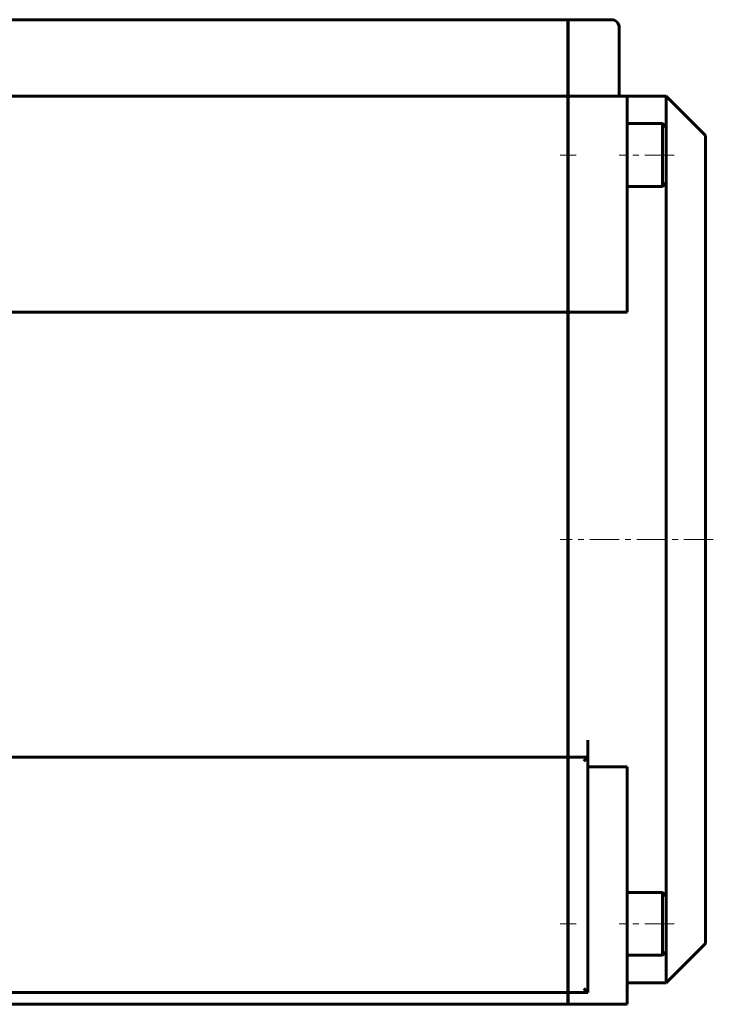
# Model space of a CAD drawing. Header units: millimetres. Extents: x -268 to 542, y -145 to 144.
# Tile 7 of 14: x 91 to 268, y -138 to 112. Entities that reach past the tile are written whole.
import ezdxf

# ---------------------------------------------------------------- set-up
doc = ezdxf.new("R2010")
doc.units = ezdxf.units.MM
doc.linetypes.add('K5LT_AXLED', pattern=[12, 7.5, -1.5, 1.5, -1.5])
doc.linetypes.add('K5LT_BASIC', pattern=[0])
doc.layers.add('Системный слой (1)', color=7, linetype='Continuous', true_color=0x6c6c6c)

# ---------------------------------------------------------------- blocks, each defined once
blk = doc.blocks.new('U17')
at = {"layer": 'Системный слой (1)', "color": 150, "linetype": 'K5LT_BASIC', "lineweight": 60, "true_color": 0x0080ff}
for p, q in [((256, 85), (256, 93)), ((256, -20), (256, 71)), ((256, -111), (256, -20)), ((256, -133), (256, -125))]:
    blk.add_line(p, q, dxfattribs=at)
blk = doc.blocks.new('U19')
at = {"layer": 'Системный слой (1)', "color": 150, "linetype": 'K5LT_BASIC', "lineweight": 60, "true_color": 0x0080ff}
for p, q in [((266, -20), (266, 83)), ((266, -123), (266, -20))]:
    blk.add_line(p, q, dxfattribs=at)

msp = doc.modelspace()

# ---------------------------------------------------------------- linework, layer by layer
at = {"layer": 'Системный слой (1)', "color": 150, "linetype": 'K5LT_BASIC', "lineweight": 60, "true_color": 0x0080ff}
for p, q in [((230.9, 112.5), (-230.9, 112.5)), ((230.9, 112.5), (230.9, 110.5)), ((230.9, 110.5), (230.9, 95)), ((242, 112.5), (231, 112.5)), ((231, 112.5), (231, 110.5)), ((231, 110.5), (231, 95)), ((244, 95), (244, 110.5)), ((230.9, 93), (-230.9, 93)), ((230.9, 95), (230.9, 93)), ((230.9, 93), (230.9, 91)), ((231, 95), (231, 93)), ((231, 93), (231, 91)), ((246, 93), (231, 93)), ((244, 95), (244, 93)), ((246, 93), (246, 91)), ((256, 93), (246, 93)), ((256, 93), (266, 83)), ((230.9, 91), (230.9, 37.97)), ((231, 91), (231, 37.97)), ((246, 37.97), (246, 91)), ((255, 86), (246, 86)), ((255, 86), (256, 85)), ((255, 70), (255, 86)), ((230.9, 83), (231, 83)), ((256, 71), (256, 85)), ((230.9, 73), (231, 73)), ((255, 70), (256, 71)), ((255, 70), (246, 70)), ((230.9, 50), (231, 50)), ((230.9, 37.97), (-230.9, 37.97)), ((230.9, -71.14), (230.9, 37.97)), ((231, -20), (231, 37.97)), ((246, 37.97), (231, 37.97)), ((231, -71.14), (231, -20)), ((230.9, -75.5), (230.9, -71.14)), ((231, -75.5), (231, -71.14)), ((236, -71.14), (236, -75.5)), ((230.9, -75.5), (-230.9, -75.5)), ((230.9, -75.5), (230.9, -76.5)), ((230.9, -76.5), (230.9, -134.5)), ((231, -75.5), (231, -76.5)), ((236, -75.5), (231, -75.5)), ((231, -76.5), (231, -134.5)), ((235, -76.5), (236, -75.5)), ((236, -135.5), (236, -75.5)), ((246, -77.97), (236, -77.97)), ((246, -136.5), (246, -77.97)), ((230.9, -90), (231, -90)), ((255, -110), (246, -110)), ((255, -110), (256, -111)), ((255, -126), (255, -110)), ((256, -125), (256, -111)), ((230.9, -113), (231, -113)), ((230.9, -123), (231, -123)), ((255, -126), (256, -125)), ((256, -133), (266, -123)), ((255, -126), (246, -126)), ((256, -133), (246, -133)), ((230.9, -135.5), (-230.9, -135.5)), ((230.9, -134.5), (230.9, -135.5)), ((230.9, -135.5), (230.9, -136.5)), ((231, -134.5), (231, -135.5)), ((231, -135.5), (231, -136.5)), ((236, -135.5), (231, -135.5)), ((236, -135.5), (235, -134.5)), ((230.9, -138.5), (230.9, -136.5)), ((231, -138.5), (231, -136.5)), ((246, -136.5), (246, -138.5)), ((-230.9, -138.5), (230.9, -138.5)), ((231, -138.5), (246, -138.5))]:
    msp.add_line(p, q, dxfattribs=at)
at = {"layer": 'Системный слой (1)', "color": 30, "linetype": 'K5LT_AXLED', "lineweight": 18, "true_color": 0xff8000}
for p, q in [((233, 78), (228.9, 78)), ((258, 78), (244, 78)), ((268, -20), (228.9, -20)), ((233, -118), (228.9, -118)), ((258, -118), (244, -118))]:
    msp.add_line(p, q, dxfattribs=at)
at = {"layer": 'Системный слой (1)', "color": 150, "linetype": 'K5LT_BASIC', "lineweight": 60, "true_color": 0x0080ff}
msp.add_arc((242, 110.5), 2, 0, 90, dxfattribs=at)

# ---------------------------------------------------------------- block references
at = {"layer": 'Системный слой (1)'}
for name in ['U17', 'U19']:
    msp.add_blockref(name, (0, 0), dxfattribs=at)

doc.saveas('drawing.dxf')
